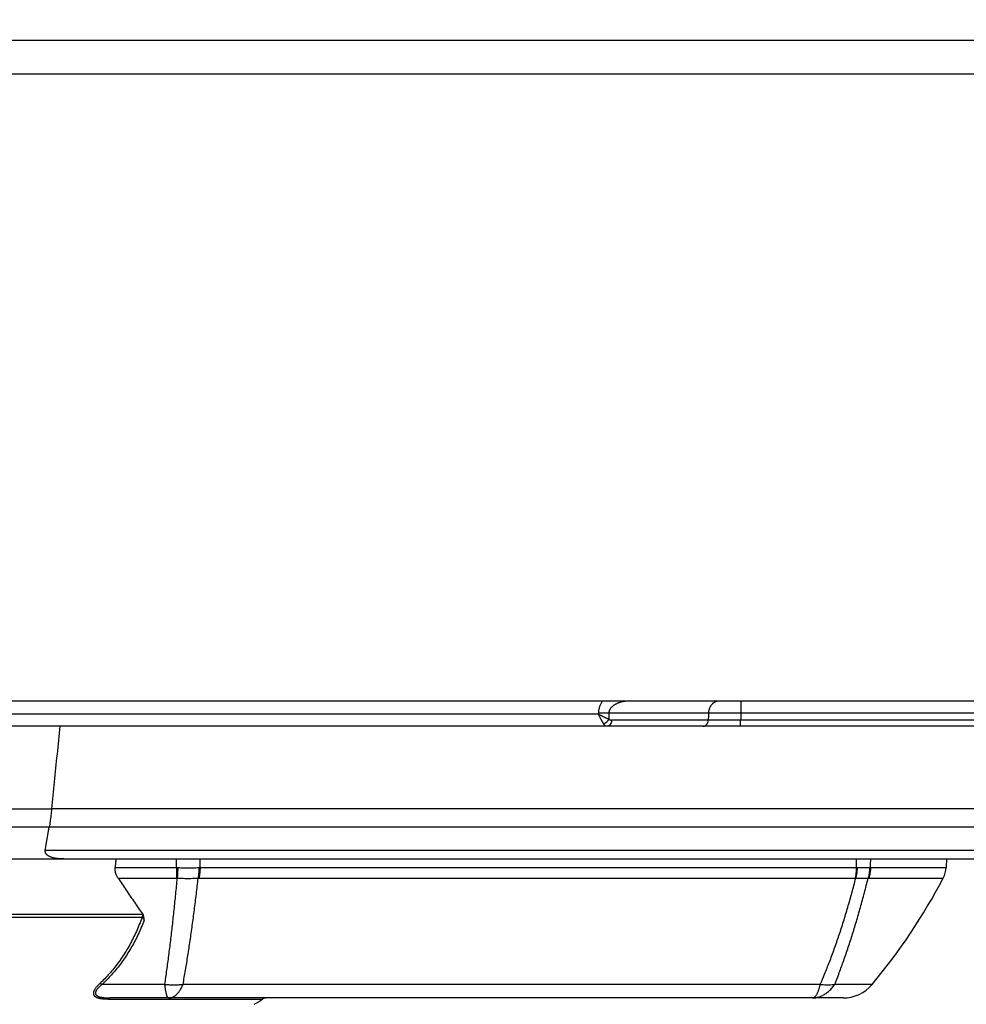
# Model space of a CAD drawing. Extents: x 0 to 3364, y 0 to 2376.
# Tile 47 of 83: x 975 to 1050, y 1065 to 1143. Entities that reach past the tile are written whole.
import ezdxf

# ---------------------------------------------------------------- set-up
doc = ezdxf.new("R2010")
doc.units = 0
doc.header["$LTSCALE"] = 185.02
doc.layers.get('0').update_dxf_attribs({"linetype": 'CONTINUOUS'})
doc.layers.add('95_ALL_DIM', color=7, linetype='CONTINUOUS')
doc.styles.get("Standard").update_dxf_attribs({"font": 'txt', "width": 0.8})
doc.dimstyles.new('DIMSTYLE_1', dxfattribs={"dimtxt": 12, "dimasz": 6, "dimexe": 0.18, "dimexo": 0.0625, "dimgap": 0.09, "dimtad": 1, "dimdec": 3, "dimtxsty": 'STANDARD', "dimblk": 'OPEN', "dimblk1": 'OPEN', "dimblk2": 'OPEN', "dimcen": 0.09, "dimazin": 3, "dimtp": 0.5, "dimtm": 0.5, "dimtfac": 1, "dimtdec": 3, "dimtofl": 0, "dimtmove": 0, "dimatfit": 3, "dimtolj": 1})
doc.dimstyles.new('DIMSTYLE_6', dxfattribs={"dimtxt": 12, "dimasz": 6, "dimexe": 0.18, "dimexo": 0.0625, "dimgap": 0.09, "dimtad": 1, "dimdec": 3, "dimtxsty": 'STANDARD', "dimblk": 'OPEN', "dimblk1": 'OPEN', "dimblk2": 'OPEN', "dimcen": 0.09, "dimazin": 3, "dimtp": 0.8, "dimtm": 0.8, "dimtfac": 1, "dimtdec": 3, "dimtofl": 0, "dimtmove": 0, "dimatfit": 3, "dimtolj": 1})

# ---------------------------------------------------------------- blocks, each defined once
blk = doc.blocks.new('_OPEN')
at = {"color": 0, "linetype": 'BYBLOCK'}
for p, q in [((0, 0), (-1, 0.233)), ((-1, -0.233), (0, 0)), ((-1, 0), (0, 0))]:
    blk.add_line(p, q, dxfattribs=at)
blk = doc.blocks.new('*D12')
at = {"layer": '95_ALL_DIM', "color": 2, "linetype": 'CONTINUOUS'}
for p, q in [((1126.34, 1261.618), (819.934, 1261.618)), ((823.934, 1261.618), (823.934, 1174.368)), ((823.934, 1087.118), (823.934, 1174.368)), ((915.913, 1087.118), (819.934, 1087.118))]:
    blk.add_line(p, q, dxfattribs=at)
at = {"layer": '95_ALL_DIM', "color": 2, "linetype": 'CONTINUOUS', "xscale": 6, "yscale": 6, "zscale": 6}
for p, rotation in [((823.934, 1261.618), 90), ((823.934, 1087.118), 270)]:
    blk.add_blockref('_OPEN', p, dxfattribs=dict(at, rotation=rotation))
at = {"layer": '95_ALL_DIM', "color": 2, "linetype": 'CONTINUOUS', "width": 0.8}
blk.add_text('174.5', height=12, rotation=90, dxfattribs=at).set_placement((820.934, 1154.847))
blk = doc.blocks.new('*D13')
at = {"layer": '95_ALL_DIM', "color": 2, "linetype": 'CONTINUOUS'}
for p, q in [((956.073, 1087.118), (819.934, 1087.118)), ((823.934, 1087.118), (823.934, 966.618)), ((823.934, 846.118), (823.934, 966.618)), ((1507.684, 846.118), (819.934, 846.118))]:
    blk.add_line(p, q, dxfattribs=at)
at = {"layer": '95_ALL_DIM', "color": 2, "linetype": 'CONTINUOUS', "xscale": 6, "yscale": 6, "zscale": 6}
for p, rotation in [((823.934, 1087.118), 90), ((823.934, 846.118), 270)]:
    blk.add_blockref('_OPEN', p, dxfattribs=dict(at, rotation=rotation))
at = {"layer": '95_ALL_DIM', "color": 2, "linetype": 'CONTINUOUS', "width": 0.8}
blk.add_text('241', height=12, rotation=90, dxfattribs=at).set_placement((820.934, 954.985))
blk = doc.blocks.new('*D19')
at = {"layer": '95_ALL_DIM', "color": 2, "linetype": 'CONTINUOUS'}
for p, q in [((938.999, 1405.118), (779.934, 1405.118)), ((783.934, 1405.118), (783.934, 1125.618)), ((783.934, 846.118), (783.934, 1125.618)), ((1507.684, 846.118), (779.934, 846.118))]:
    blk.add_line(p, q, dxfattribs=at)
at = {"layer": '95_ALL_DIM', "color": 2, "linetype": 'CONTINUOUS', "xscale": 6, "yscale": 6, "zscale": 6}
for p, rotation in [((783.934, 1405.118), 90), ((783.934, 846.118), 270)]:
    blk.add_blockref('_OPEN', p, dxfattribs=dict(at, rotation=rotation))
at = {"layer": '95_ALL_DIM', "color": 2, "linetype": 'CONTINUOUS', "width": 0.8}
blk.add_text('559', height=12, rotation=90, dxfattribs=at).set_placement((780.934, 1126.111))

msp = doc.modelspace()

# ---------------------------------------------------------------- linework, layer by layer
at = {"color": 7, "linetype": 'CONTINUOUS'}
for p, q in [((909.2456, 1141.4181), (1293.6221, 1141.4181)), ((964.6342, 1138.7598), (1108.6255, 1138.7598)), ((1298.9333, 1089.1181), (903.9345, 1089.1181)), ((1032.3876, 1089.1181), (1032.3876, 1088.153)), ((1021.1133, 1088.0832), (963.9497, 1088.0832)), ((1021.1144, 1088.153), (1021.1133, 1088.0832)), ((1029.8254, 1088.153), (1021.9373, 1088.153)), ((1075.0925, 1088.153), (1032.3876, 1088.153)), ((1195.5547, 1087.1181), (914.4655, 1087.1181)), ((1029.8144, 1087.6007), (1022.1626, 1087.6007)), ((1032.3768, 1087.1181), (1032.3768, 1087.6007)), ((1075.1075, 1087.6007), (1032.3768, 1087.6007)), ((977.8151, 1080.5551), (969.3573, 1080.5551)), ((1078.9001, 1080.574), (977.8169, 1080.574)), ((977.6331, 1079.1347), (969.2992, 1079.1347)), ((977.3248, 1077.2761), (977.6315, 1079.1256)), ((1079.0268, 1079.1256), (977.6315, 1079.1256)), ((1079.3954, 1077.2761), (977.3248, 1077.2761)), ((934.2446, 1076.6181), (1121.4334, 1076.6181)), ((987.7064, 1075.9375), (987.7133, 1076.6181)), ((989.5769, 1075.9375), (989.5838, 1076.6181)), ((1048.6839, 1076.6181), (1048.6482, 1075.9375)), ((982.8539, 1075.9375), (987.7064, 1075.9375)), ((987.7064, 1075.9375), (987.7064, 1075.1111)), ((989.5769, 1075.9375), (1041.5343, 1075.9375)), ((1042.6584, 1075.9375), (1048.6482, 1075.9375)), ((983.0795, 1075.1111), (987.7064, 1075.1111)), ((989.4917, 1075.1111), (1041.4492, 1075.1111)), ((1042.5221, 1075.1111), (1048.421, 1075.1111)), ((968.6602, 1072.2531), (985.0342, 1072.2531)), ((985.0342, 1072.2531), (985.0351, 1072.2518)), ((968.8084, 1072.0064), (984.9817, 1072.0064)), ((986.7915, 1066.6955), (981.8247, 1066.6955)), ((1038.6777, 1066.6955), (988.2294, 1066.6955)), ((1042.7868, 1066.6955), (1039.8324, 1066.6955)), ((982.2772, 1065.5377), (994.5296, 1065.5377)), ((1040.4839, 1065.6181), (982.4476, 1065.6181))]:
    msp.add_line(p, q, dxfattribs=at)
for centre, radius, start, end in [((1046.651, 1076.0422), 2, 332.253603, 357), ((1005.9402, 1097.4579), 48, 320.142247, 332.253603), ((1040.4839, 1068.6181), 3, 270, 320.142247), ((980.9359, 1086.519), 25, 301.125776, 302.939033), ((994.8015, 1065.1181), 0.5, 90, 122.939033)]:
    msp.add_arc(centre, radius, start, end, dxfattribs=at)
for points, knots in [([(1021.4457, 1089.1182), (1021.4372, 1089.1064), (1021.407, 1089.0639), (1021.3588, 1088.9895), (1021.305, 1088.8942), (1021.2586, 1088.7988), (1021.2194, 1088.704), (1021.1869, 1088.6099), (1021.1609, 1088.5167), (1021.1408, 1088.4245), (1021.1264, 1088.3333), (1021.1174, 1088.2429), (1021.1148, 1088.1829), (1021.1144, 1088.153)], [0, 0, 0, 0, 0.041871, 0.1508094, 0.2563708, 0.3585301, 0.457436, 0.5533096, 0.6464725, 0.7373011, 0.826202, 0.9136005, 1, 1, 1, 1]), ([(1023.6096, 1089.1181), (1023.5717, 1089.1181), (1023.4962, 1089.1166), (1023.3838, 1089.11), (1023.273, 1089.0991), (1023.1644, 1089.084), (1023.0586, 1089.0649), (1022.9561, 1089.0421), (1022.8575, 1089.0157), (1022.7632, 1088.9861), (1022.6735, 1088.9535), (1022.5888, 1088.9182), (1022.5093, 1088.8806), (1022.435, 1088.8408), (1022.3661, 1088.7992), (1022.3026, 1088.7561), (1022.2445, 1088.7116), (1022.1917, 1088.6659), (1022.1441, 1088.6191), (1022.1019, 1088.5718), (1022.0649, 1088.5241), (1022.0331, 1088.4764), (1022.0064, 1088.4289), (1021.9844, 1088.3818), (1021.9668, 1088.3351), (1021.9535, 1088.289), (1021.9442, 1088.2433), (1021.9386, 1088.198), (1021.9373, 1088.168), (1021.9373, 1088.153)], [0, 0, 0, 0, 0.0538865, 0.1073496, 0.1601903, 0.2122315, 0.2632928, 0.3131587, 0.3616175, 0.4085205, 0.4537677, 0.4972832, 0.5390208, 0.578956, 0.6170856, 0.6534352, 0.6880904, 0.7211805, 0.752785, 0.7828796, 0.8114527, 0.8385697, 0.8643498, 0.8889343, 0.9124895, 0.9351925, 0.9572231, 0.9787605, 1, 1, 1, 1]), ([(1030.6795, 1089.1181), (1030.6576, 1089.1181), (1030.6138, 1089.1162), (1030.5485, 1089.1073), (1030.484, 1089.0926), (1030.4206, 1089.0722), (1030.3588, 1089.0461), (1030.2988, 1089.0145), (1030.2412, 1088.9777), (1030.1861, 1088.9358), (1030.1339, 1088.8891), (1030.085, 1088.8379), (1030.0396, 1088.7824), (1029.9979, 1088.723), (1029.9603, 1088.66), (1029.9269, 1088.5939), (1029.8979, 1088.525), (1029.8736, 1088.4537), (1029.854, 1088.3804), (1029.8392, 1088.3055), (1029.8294, 1088.2296), (1029.8262, 1088.1786), (1029.8254, 1088.153)], [0, 0, 0, 0, 0.0461019, 0.0923035, 0.1387016, 0.1853872, 0.2324428, 0.2799405, 0.3279402, 0.3764882, 0.4256165, 0.4753428, 0.5256702, 0.5765879, 0.6280715, 0.6800846, 0.7325796, 0.7854988, 0.8387762, 0.8923386, 0.9461074, 1, 1, 1, 1]), ([(1021.5333, 1087.2996), (1021.5251, 1087.3131), (1021.5079, 1087.3416), (1021.4816, 1087.3864), (1021.4537, 1087.435), (1021.4241, 1087.4874), (1021.3931, 1087.5433), (1021.3608, 1087.6026), (1021.3273, 1087.665), (1021.2929, 1087.7301), (1021.2576, 1087.7976), (1021.2218, 1087.8671), (1021.1856, 1087.9382), (1021.1494, 1088.0104), (1021.1253, 1088.0589), (1021.1133, 1088.0833)], [0, 0, 0, 0, 0.0535545, 0.1119809, 0.1751452, 0.2428467, 0.3148575, 0.3908812, 0.4705746, 0.5535424, 0.6393252, 0.7274373, 0.8173205, 0.9084283, 1, 1, 1, 1]), ([(1021.1133, 1088.0832), (1021.1375, 1088.0708), (1021.1858, 1088.0461), (1021.2581, 1088.0096), (1021.3299, 1087.9736), (1021.4007, 1087.9386), (1021.47, 1087.9046), (1021.5373, 1087.872), (1021.6024, 1087.8408), (1021.6649, 1087.8113), (1021.7244, 1087.7835), (1021.7808, 1087.7576), (1021.8338, 1087.7337), (1021.8833, 1087.7118), (1021.9151, 1087.698), (1021.9304, 1087.6914)], [0, 0, 0, 0, 0.0898696, 0.1795871, 0.2683677, 0.3556676, 0.4409293, 0.5236649, 0.6034096, 0.6797606, 0.752365, 0.8209149, 0.8851698, 0.9449141, 1, 1, 1, 1]), ([(1021.9373, 1088.153), (1021.9197, 1088.1526), (1021.8833, 1088.1517), (1021.8266, 1088.1507), (1021.7661, 1088.1499), (1021.7021, 1088.1494), (1021.635, 1088.149), (1021.5653, 1088.1489), (1021.4933, 1088.149), (1021.4195, 1088.1494), (1021.3442, 1088.1499), (1021.268, 1088.1507), (1021.1913, 1088.1518), (1021.14, 1088.1526), (1021.1144, 1088.153)], [0, 0, 0, 0, 0.0639804, 0.1330119, 0.2066873, 0.2845717, 0.3662048, 0.451104, 0.5387675, 0.6286767, 0.7202998, 0.8130946, 0.9065123, 1, 1, 1, 1]), ([(1021.9304, 1087.6914), (1021.9251, 1087.678), (1021.9134, 1087.6514), (1021.893, 1087.6124), (1021.8697, 1087.5742), (1021.8439, 1087.5371), (1021.8156, 1087.5014), (1021.7852, 1087.4674), (1021.7528, 1087.4355), (1021.7188, 1087.4058), (1021.6834, 1087.3786), (1021.6469, 1087.3542), (1021.6096, 1087.3327), (1021.5718, 1087.3143), (1021.5462, 1087.3041), (1021.5333, 1087.2996)], [0, 0, 0, 0, 0.0752872, 0.1520946, 0.2301118, 0.309003, 0.3884149, 0.4679837, 0.5473428, 0.6261296, 0.7039927, 0.7805996, 0.855644, 0.928854, 1, 1, 1, 1]), ([(1021.9373, 1088.153), (1021.9361, 1088.0761), (1021.9339, 1087.9222), (1021.9316, 1087.7683), (1021.9304, 1087.6914)], [0, 0, 0, 0, 0.4999857, 1, 1, 1, 1]), ([(1021.9304, 1087.6914), (1021.9376, 1087.685), (1021.9525, 1087.6729), (1021.9759, 1087.6564), (1022.0005, 1087.6418), (1022.0259, 1087.6294), (1022.0522, 1087.619), (1022.0791, 1087.6109), (1022.1066, 1087.605), (1022.1345, 1087.6015), (1022.1532, 1087.6007), (1022.1626, 1087.6007)], [0, 0, 0, 0, 0.1132701, 0.2257468, 0.3375069, 0.4486524, 0.5593052, 0.6696061, 0.7797081, 0.8897844, 1, 1, 1, 1]), ([(1029.8254, 1088.153), (1029.8236, 1088.061), (1029.8199, 1087.8769), (1029.8162, 1087.6927), (1029.8144, 1087.6007)], [0, 0, 0, 0, 0.4999847, 1, 1, 1, 1]), ([(1032.3876, 1088.153), (1032.3338, 1088.1534), (1032.2262, 1088.154), (1032.0652, 1088.1549), (1031.9051, 1088.1557), (1031.7464, 1088.1564), (1031.5897, 1088.157), (1031.4352, 1088.1575), (1031.2835, 1088.1578), (1031.135, 1088.158), (1030.9902, 1088.1582), (1030.8494, 1088.1582), (1030.7131, 1088.1581), (1030.5817, 1088.1578), (1030.4555, 1088.1575), (1030.3349, 1088.157), (1030.2203, 1088.1564), (1030.112, 1088.1558), (1030.0103, 1088.155), (1029.9155, 1088.1541), (1029.8547, 1088.1534), (1029.8254, 1088.153)], [0, 0, 0, 0, 0.0630845, 0.125983, 0.1885132, 0.2504931, 0.3117429, 0.372085, 0.4313443, 0.489349, 0.5459306, 0.6009251, 0.654173, 0.7055198, 0.7548166, 0.8019202, 0.8466939, 0.8890078, 0.9287392, 0.9657724, 1, 1, 1, 1]), ([(1032.3876, 1088.153), (1032.3858, 1088.061), (1032.3822, 1087.8769), (1032.3786, 1087.6927), (1032.3768, 1087.6007)], [0, 0, 0, 0, 0.4999849, 1, 1, 1, 1]), ([(978.4693, 1087.1181), (978.3963, 1086.3787), (978.2511, 1084.9122), (978.0336, 1082.7309), (977.8889, 1081.2889), (977.8169, 1080.574)], [0, 0, 0, 0, 0.3389166, 0.672237, 1, 1, 1, 1]), ([(1021.7834, 1087.1181), (1021.7733, 1087.1181), (1021.753, 1087.1197), (1021.7227, 1087.1269), (1021.693, 1087.1388), (1021.6639, 1087.1552), (1021.6356, 1087.1761), (1021.6082, 1087.2012), (1021.5818, 1087.2303), (1021.5565, 1087.2633), (1021.541, 1087.2871), (1021.5333, 1087.2996)], [0, 0, 0, 0, 0.0938948, 0.1892745, 0.2877522, 0.3907006, 0.4991935, 0.6140003, 0.7356063, 0.8642566, 1, 1, 1, 1]), ([(1022.1626, 1087.6007), (1022.1622, 1087.5865), (1022.1605, 1087.5582), (1022.1553, 1087.5161), (1022.1473, 1087.4748), (1022.1368, 1087.4345), (1022.1236, 1087.3955), (1022.108, 1087.3581), (1022.09, 1087.3227), (1022.0698, 1087.2893), (1022.0475, 1087.2584), (1022.0233, 1087.23), (1021.9974, 1087.2045), (1021.9698, 1087.1819), (1021.9409, 1087.1626), (1021.9109, 1087.1465), (1021.8798, 1087.1339), (1021.8481, 1087.1248), (1021.8159, 1087.1193), (1021.7942, 1087.1181), (1021.7834, 1087.1181)], [0, 0, 0, 0, 0.0629914, 0.1257103, 0.187969, 0.2495895, 0.3104067, 0.3702732, 0.4290624, 0.4866731, 0.5430328, 0.598102, 0.651877, 0.704393, 0.7557255, 0.8059909, 0.8553452, 0.9039801, 0.9521173, 1, 1, 1, 1]), ([(1029.3873, 1087.1181), (1029.4002, 1087.1181), (1029.426, 1087.1195), (1029.4643, 1087.1256), (1029.502, 1087.1358), (1029.5388, 1087.1499), (1029.5743, 1087.1678), (1029.6083, 1087.1894), (1029.6405, 1087.2145), (1029.6706, 1087.2428), (1029.6983, 1087.2743), (1029.7236, 1087.3085), (1029.7461, 1087.3452), (1029.7656, 1087.3842), (1029.7821, 1087.4251), (1029.7954, 1087.4675), (1029.8053, 1087.5111), (1029.8119, 1087.5556), (1029.8139, 1087.5856), (1029.8144, 1087.6007)], [0, 0, 0, 0, 0.0542456, 0.108653, 0.1633777, 0.218562, 0.2743299, 0.3307831, 0.3879976, 0.4460222, 0.5048779, 0.5645583, 0.6250308, 0.6862391, 0.7481051, 0.810532, 0.8734077, 0.936608, 1, 1, 1, 1]), ([(1032.3768, 1087.6007), (1032.323, 1087.6005), (1032.2156, 1087.6002), (1032.0547, 1087.5997), (1031.8945, 1087.5993), (1031.7357, 1087.599), (1031.5788, 1087.5987), (1031.4242, 1087.5985), (1031.2725, 1087.5983), (1031.1239, 1087.5982), (1030.979, 1087.5981), (1030.8382, 1087.5981), (1030.7019, 1087.5982), (1030.5704, 1087.5983), (1030.4442, 1087.5984), (1030.3236, 1087.5987), (1030.209, 1087.599), (1030.1006, 1087.5993), (1029.9989, 1087.5997), (1029.9042, 1087.6001), (1029.8435, 1087.6005), (1029.8144, 1087.6007)], [0, 0, 0, 0, 0.0629158, 0.1258001, 0.1883979, 0.2504577, 0.3117449, 0.3720959, 0.4313734, 0.4894069, 0.5460105, 0.6010191, 0.6542834, 0.7056467, 0.7549451, 0.8020396, 0.8468219, 0.8891662, 0.928909, 0.9658979, 1, 1, 1, 1]), ([(977.8151, 1080.5551), (977.8077, 1080.4744), (977.7921, 1080.3134), (977.766, 1080.073), (977.7372, 1079.8344), (977.7056, 1079.5983), (977.6712, 1079.3652), (977.6461, 1079.2111), (977.6331, 1079.1347)], [0, 0, 0, 0, 0.1697281, 0.3387085, 0.5065772, 0.6729798, 0.8375663, 1, 1, 1, 1]), ([(977.8151, 1080.5551), (977.8153, 1080.5572), (977.8157, 1080.5614), (977.8163, 1080.5677), (977.8167, 1080.5719), (977.8169, 1080.574)], [0, 0, 0, 0, 0.33308, 0.6664109, 1, 1, 1, 1]), ([(977.6331, 1079.1347), (977.6327, 1079.1327), (977.6322, 1079.1296), (977.6317, 1079.1266), (977.6315, 1079.1256)], [0, 0, 0, 0, 0.6669545, 1, 1, 1, 1]), ([(978.7862, 1076.6181), (978.7177, 1076.6181), (978.5892, 1076.6211), (978.4081, 1076.6338), (978.249, 1076.6525), (978.1084, 1076.6758), (977.9836, 1076.7029), (977.8729, 1076.7332), (977.7752, 1076.7659), (977.6891, 1076.8008), (977.6139, 1076.8374), (977.5492, 1076.8751), (977.4948, 1076.9132), (977.4499, 1076.9512), (977.4133, 1076.9886), (977.3839, 1077.0257), (977.3607, 1077.0626), (977.3433, 1077.099), (977.331, 1077.1348), (977.3234, 1077.17), (977.3198, 1077.205), (977.3201, 1077.2405), (977.3228, 1077.2642), (977.3248, 1077.2761)], [0, 0, 0, 0, 0.1163585, 0.2182952, 0.3081894, 0.3883583, 0.4604221, 0.5250613, 0.5830864, 0.635389, 0.6827298, 0.7250725, 0.7624627, 0.7954755, 0.8247921, 0.8512759, 0.8757571, 0.8985185, 0.9197685, 0.9398629, 0.9595663, 0.9795073, 1, 1, 1, 1]), ([(982.9093, 1076.6181), (982.9, 1076.5046), (982.8816, 1076.2777), (982.8631, 1076.0509), (982.8539, 1075.9375)], [0, 0, 0, 0, 0.5004194, 1, 1, 1, 1]), ([(1041.5343, 1075.9375), (1041.5373, 1076.051), (1041.5432, 1076.2779), (1041.549, 1076.5047), (1041.552, 1076.6181)], [0, 0, 0, 0, 0.500149, 1, 1, 1, 1]), ([(1042.6584, 1075.9375), (1042.661, 1076.051), (1042.6663, 1076.2779), (1042.6715, 1076.5047), (1042.6742, 1076.6181)], [0, 0, 0, 0, 0.500149, 1, 1, 1, 1]), ([(983.0795, 1075.1111), (983.0605, 1075.1395), (983.0255, 1075.1961), (982.9799, 1075.2821), (982.9421, 1075.3667), (982.9115, 1075.4501), (982.8874, 1075.5326), (982.8694, 1075.6144), (982.8571, 1075.6956), (982.8505, 1075.7763), (982.8491, 1075.857), (982.8517, 1075.9107), (982.8539, 1075.9375)], [0, 0, 0, 0, 0.117538, 0.2285012, 0.3341245, 0.4355934, 0.5336145, 0.6292906, 0.7230905, 0.8154273, 0.9074215, 1, 1, 1, 1]), ([(987.7064, 1075.9375), (987.7248, 1075.9374), (987.7615, 1075.937), (987.7982, 1075.9361), (987.8166, 1075.9356)], [0, 0, 0, 0, 0.5000667, 1, 1, 1, 1]), ([(987.8166, 1075.9356), (987.8143, 1075.8878), (987.8096, 1075.7926), (987.8025, 1075.6509), (987.7951, 1075.5111), (987.7877, 1075.3741), (987.7802, 1075.2405), (987.7751, 1075.1527), (987.7725, 1075.1095)], [0, 0, 0, 0, 0.1734624, 0.3453804, 0.5148627, 0.6810307, 0.8430231, 1, 1, 1, 1]), ([(987.8166, 1075.9356), (987.8972, 1075.933), (988.0583, 1075.9286), (988.2994, 1075.9243), (988.5391, 1075.9221), (988.7768, 1075.922), (989.0121, 1075.9242), (989.2443, 1075.9286), (989.398, 1075.933), (989.4742, 1075.9356)], [0, 0, 0, 0, 0.1460303, 0.29155, 0.4362712, 0.5797814, 0.7218259, 0.8619907, 1, 1, 1, 1]), ([(989.4742, 1075.9356), (989.4754, 1075.8878), (989.4766, 1075.7927), (989.4747, 1075.6508), (989.4692, 1075.511), (989.46, 1075.3739), (989.4472, 1075.2403), (989.4362, 1075.1526), (989.4301, 1075.1095)], [0, 0, 0, 0, 0.1730811, 0.3446084, 0.5138085, 0.6799247, 0.8422234, 1, 1, 1, 1]), ([(989.4742, 1075.9356), (989.4913, 1075.9361), (989.5256, 1075.937), (989.5598, 1075.9374), (989.5769, 1075.9375)], [0, 0, 0, 0, 0.501114, 1, 1, 1, 1]), ([(989.5769, 1075.9375), (989.5759, 1075.8897), (989.5728, 1075.7945), (989.5642, 1075.6526), (989.5518, 1075.5127), (989.5357, 1075.3755), (989.516, 1075.2418), (989.5002, 1075.1542), (989.4917, 1075.1111)], [0, 0, 0, 0, 0.1724576, 0.3435891, 0.5126381, 0.6788642, 0.8415485, 1, 1, 1, 1]), ([(1041.5343, 1075.9375), (1041.5334, 1075.8897), (1041.5302, 1075.7945), (1041.5217, 1075.6526), (1041.5093, 1075.5127), (1041.4932, 1075.3755), (1041.4734, 1075.2418), (1041.4577, 1075.1542), (1041.4492, 1075.1111)], [0, 0, 0, 0, 0.1724576, 0.3435891, 0.5126381, 0.6788642, 0.8415485, 1, 1, 1, 1]), ([(1041.6021, 1075.9366), (1041.5997, 1075.8888), (1041.5937, 1075.7936), (1041.5808, 1075.6517), (1041.5639, 1075.5118), (1041.5432, 1075.3747), (1041.5188, 1075.241), (1041.4999, 1075.1534), (1041.4899, 1075.1104)], [0, 0, 0, 0, 0.1720339, 0.3428984, 0.5118476, 0.6781501, 0.8410954, 1, 1, 1, 1]), ([(1041.5343, 1075.9375), (1041.5456, 1075.9375), (1041.5682, 1075.9373), (1041.5908, 1075.9369), (1041.6021, 1075.9366)], [0, 0, 0, 0, 0.5008289, 1, 1, 1, 1]), ([(1041.6021, 1075.9366), (1041.6706, 1075.9351), (1041.8062, 1075.9326), (1042.0074, 1075.9306), (1042.2038, 1075.9305), (1042.3951, 1075.9324), (1042.5208, 1075.9348), (1042.5828, 1075.9364)], [0, 0, 0, 0, 0.2096398, 0.414847, 0.6152536, 0.8104242, 1, 1, 1, 1]), ([(1042.5828, 1075.9364), (1042.5825, 1075.8886), (1042.5799, 1075.7934), (1042.5701, 1075.6514), (1042.5542, 1075.5115), (1042.5325, 1075.3743), (1042.505, 1075.2405), (1042.4827, 1075.1531), (1042.4706, 1075.1102)], [0, 0, 0, 0, 0.1714802, 0.3417717, 0.5103057, 0.6765323, 0.8399276, 1, 1, 1, 1]), ([(1042.6584, 1075.9375), (1042.6569, 1075.8897), (1042.6518, 1075.7943), (1042.6381, 1075.6524), (1042.6182, 1075.5124), (1042.5924, 1075.3751), (1042.5608, 1075.2413), (1042.5356, 1075.154), (1042.5221, 1075.1111)], [0, 0, 0, 0, 0.1709008, 0.3408253, 0.5092209, 0.6755517, 0.8393055, 1, 1, 1, 1]), ([(1042.5828, 1075.9364), (1042.5954, 1075.9367), (1042.6206, 1075.9372), (1042.6458, 1075.9375), (1042.6584, 1075.9375)], [0, 0, 0, 0, 0.501776, 1, 1, 1, 1]), ([(983.0795, 1075.1111), (983.2933, 1074.7901), (983.7239, 1074.1503), (984.376, 1073.198), (984.8147, 1072.5669), (985.0342, 1072.2531)], [0, 0, 0, 0, 0.3341399, 0.6681806, 1, 1, 1, 1]), ([(986.7915, 1066.6955), (986.8462, 1067.0712), (986.9533, 1067.8316), (987.1061, 1068.9858), (987.2527, 1070.1655), (987.3929, 1071.3697), (987.5267, 1072.5968), (987.654, 1073.8459), (987.7337, 1074.686), (987.7724, 1075.1095)], [0, 0, 0, 0, 0.1344445, 0.2719094, 0.4122883, 0.5554125, 0.701179, 0.849417, 1, 1, 1, 1]), ([(987.7064, 1075.1111), (987.7174, 1075.1111), (987.7394, 1075.1108), (987.7615, 1075.11), (987.7724, 1075.1095)], [0, 0, 0, 0, 0.500355, 1, 1, 1, 1]), ([(987.7724, 1075.1095), (987.853, 1075.1047), (988.0139, 1075.0965), (988.2548, 1075.0883), (988.4944, 1075.0842), (988.7322, 1075.0842), (988.9676, 1075.0883), (989.2, 1075.0964), (989.3539, 1075.1047), (989.4302, 1075.1095)], [0, 0, 0, 0, 0.1459443, 0.2913341, 0.4359406, 0.5793812, 0.7214317, 0.8617093, 1, 1, 1, 1]), ([(988.2294, 1066.6955), (988.2962, 1067.0711), (988.4273, 1067.8312), (988.6143, 1068.9855), (988.7938, 1070.1653), (988.9655, 1071.3694), (989.1293, 1072.5966), (989.285, 1073.8457), (989.3827, 1074.6859), (989.4302, 1075.1095)], [0, 0, 0, 0, 0.1346391, 0.2722267, 0.4126609, 0.5557769, 0.7014759, 0.8495908, 1, 1, 1, 1]), ([(989.4302, 1075.1095), (989.4404, 1075.11), (989.461, 1075.1108), (989.4815, 1075.1111), (989.4917, 1075.1111)], [0, 0, 0, 0, 0.5009321, 1, 1, 1, 1]), ([(1038.6777, 1066.6955), (1038.7951, 1066.9634), (1039.0446, 1067.5507), (1039.4167, 1068.4844), (1039.7969, 1069.5055), (1040.1674, 1070.5721), (1040.5234, 1071.6697), (1040.8636, 1072.7946), (1041.1875, 1073.9437), (1041.3908, 1074.7193), (1041.4898, 1075.1104)], [0, 0, 0, 0, 0.0988049, 0.215476, 0.3394814, 0.4667938, 0.5968111, 0.7291832, 0.8637449, 1, 1, 1, 1]), ([(1039.8324, 1066.6955), (1039.9376, 1066.9639), (1040.1631, 1067.5521), (1040.5045, 1068.4857), (1040.8579, 1069.5065), (1041.2062, 1070.5728), (1041.5435, 1071.6702), (1041.8682, 1072.795), (1042.179, 1073.9439), (1042.375, 1074.7192), (1042.4706, 1075.1102)], [0, 0, 0, 0, 0.0980099, 0.2141358, 0.3378968, 0.4652141, 0.5954294, 0.7281503, 0.8631802, 1, 1, 1, 1]), ([(1041.4492, 1075.1111), (1041.456, 1075.1111), (1041.4695, 1075.111), (1041.4831, 1075.1106), (1041.4898, 1075.1104)], [0, 0, 0, 0, 0.5014948, 1, 1, 1, 1]), ([(1041.4898, 1075.1104), (1041.5582, 1075.1074), (1041.6936, 1075.1028), (1041.8945, 1075.0992), (1042.091, 1075.0991), (1042.2825, 1075.1025), (1042.4085, 1075.1072), (1042.4706, 1075.1102)], [0, 0, 0, 0, 0.2092823, 0.4142343, 0.6145843, 0.8099427, 1, 1, 1, 1]), ([(1042.4706, 1075.1102), (1042.4792, 1075.1105), (1042.4964, 1075.1109), (1042.5135, 1075.1111), (1042.5221, 1075.1111)], [0, 0, 0, 0, 0.5017489, 1, 1, 1, 1]), ([(985.0351, 1072.2518), (985.0343, 1072.2372), (985.0321, 1072.2082), (985.0264, 1072.1652), (985.0185, 1072.1233), (985.0084, 1072.0827), (984.9963, 1072.0437), (984.9868, 1072.0186), (984.9817, 1072.0064)], [0, 0, 0, 0, 0.1737958, 0.3458149, 0.5152135, 0.6811915, 0.8430083, 1, 1, 1, 1]), ([(985.1426, 1071.7652), (985.1432, 1071.7909), (985.1436, 1071.8398), (985.1411, 1071.9093), (985.1355, 1071.9711), (985.1271, 1072.0257), (985.1162, 1072.0746), (985.1024, 1072.12), (985.085, 1072.1646), (985.0629, 1072.209), (985.0449, 1072.2378), (985.0351, 1072.2518)], [0, 0, 0, 0, 0.1522556, 0.2890273, 0.4110432, 0.5191319, 0.6157707, 0.7069924, 0.7998123, 0.8987816, 1, 1, 1, 1]), ([(984.9817, 1072.0064), (984.914, 1071.8133), (984.772, 1071.433), (984.5373, 1070.8767), (984.2834, 1070.3401), (984.0113, 1069.8234), (983.7215, 1069.327), (983.4149, 1068.8508), (983.0919, 1068.3946), (982.7533, 1067.9583), (982.3997, 1067.5418), (982.0321, 1067.1452), (981.7771, 1066.8928), (981.6477, 1066.77)], [0, 0, 0, 0, 0.097973, 0.1942736, 0.2889496, 0.3820685, 0.4737176, 0.5640116, 0.6531144, 0.741204, 0.8283386, 0.9145824, 1, 1, 1, 1]), ([(985.1426, 1071.7652), (985.0733, 1071.5789), (984.9284, 1071.2121), (984.6908, 1070.6754), (984.4353, 1070.1574), (984.1627, 1069.6584), (983.8736, 1069.1784), (983.5687, 1068.7174), (983.2484, 1068.2753), (982.9135, 1067.8519), (982.5645, 1067.4472), (982.2025, 1067.0612), (981.9518, 1066.8153), (981.8247, 1066.6955)], [0, 0, 0, 0, 0.0975442, 0.1935135, 0.2879505, 0.380923, 0.4725167, 0.562848, 0.6520766, 0.740354, 0.8277288, 0.9142584, 1, 1, 1, 1]), ([(984.9817, 1072.0064), (984.9867, 1072.0061), (984.997, 1072.0044), (985.0124, 1071.9991), (985.0282, 1071.9903), (985.0446, 1071.9774), (985.0614, 1071.9594), (985.0784, 1071.9355), (985.0955, 1071.9047), (985.1123, 1071.8662), (985.1286, 1071.819), (985.138, 1071.7842), (985.1426, 1071.7652)], [0, 0, 0, 0, 0.0490649, 0.1010705, 0.1588325, 0.2254522, 0.3043039, 0.3987235, 0.5119264, 0.6475407, 0.8092484, 1, 1, 1, 1]), ([(981.6477, 1066.77), (981.6096, 1066.7339), (981.539, 1066.6648), (981.4437, 1066.5641), (981.3645, 1066.4728), (981.2999, 1066.3903), (981.2481, 1066.3157), (981.2072, 1066.2479), (981.1757, 1066.1857), (981.1525, 1066.128), (981.1367, 1066.0742), (981.128, 1066.0237), (981.1259, 1065.9763), (981.1304, 1065.9313), (981.1415, 1065.8884), (981.1596, 1065.8472), (981.1853, 1065.8076), (981.2191, 1065.7697), (981.262, 1065.7335), (981.315, 1065.6991), (981.3794, 1065.6667), (981.4565, 1065.6366), (981.5479, 1065.6093), (981.6555, 1065.5853), (981.7812, 1065.5652), (981.927, 1065.5497), (982.0946, 1065.5398), (982.2138, 1065.5377), (982.2772, 1065.5377)], [0, 0, 0, 0, 0.0683301, 0.1283246, 0.1804292, 0.2254839, 0.2644862, 0.2984669, 0.3284142, 0.3551529, 0.3792364, 0.4012038, 0.4215712, 0.4408571, 0.4597665, 0.478989, 0.4991509, 0.5208899, 0.5448831, 0.5719374, 0.6028722, 0.6384567, 0.6794582, 0.7268582, 0.7816978, 0.8449831, 0.9175761, 1, 1, 1, 1]), ([(981.8247, 1066.6955), (981.786, 1066.6639), (981.7145, 1066.6038), (981.6174, 1066.5157), (981.5367, 1066.4359), (981.4709, 1066.3638), (981.4179, 1066.2986), (981.376, 1066.2393), (981.3436, 1066.1849), (981.3196, 1066.1344), (981.3032, 1066.0873), (981.2939, 1066.0432), (981.2913, 1066.0015), (981.2954, 1065.9621), (981.3063, 1065.9244), (981.3242, 1065.8883), (981.3498, 1065.8537), (981.3836, 1065.8206), (981.4265, 1065.789), (981.4796, 1065.759), (981.5441, 1065.7307), (981.6215, 1065.7045), (981.7134, 1065.6807), (981.8215, 1065.6597), (981.948, 1065.6421), (982.0948, 1065.6286), (982.2637, 1065.6199), (982.3838, 1065.6181), (982.4476, 1065.6181)], [0, 0, 0, 0, 0.0678883, 0.1271684, 0.1783316, 0.222256, 0.2599721, 0.2925352, 0.3209495, 0.3460536, 0.3684295, 0.3886544, 0.407297, 0.4249439, 0.442365, 0.4603262, 0.4795335, 0.5006871, 0.5245039, 0.5518151, 0.5834603, 0.6202253, 0.6628923, 0.7124676, 0.7700238, 0.8365988, 0.9130789, 1, 1, 1, 1]), ([(981.6477, 1066.77), (981.6589, 1066.7678), (981.682, 1066.762), (981.7167, 1066.7502), (981.7524, 1066.7351), (981.7887, 1066.7169), (981.8126, 1066.7029), (981.8247, 1066.6955)], [0, 0, 0, 0, 0.1786036, 0.368569, 0.5693649, 0.780185, 1, 1, 1, 1]), ([(987.09, 1065.6181), (987.0816, 1065.6181), (987.0632, 1065.6231), (987.0385, 1065.6426), (987.0147, 1065.6729), (986.9913, 1065.7143), (986.9683, 1065.7669), (986.9457, 1065.8304), (986.9235, 1065.9048), (986.9021, 1065.9897), (986.8813, 1066.0847), (986.8613, 1066.1896), (986.8422, 1066.3039), (986.8241, 1066.4271), (986.807, 1066.5585), (986.7966, 1066.649), (986.7915, 1066.6955)], [0, 0, 0, 0, 0.0217842, 0.0478603, 0.0808862, 0.1220537, 0.1719114, 0.2306319, 0.2982204, 0.3745394, 0.4593917, 0.5524946, 0.6535334, 0.762143, 0.877765, 1, 1, 1, 1]), ([(986.7915, 1066.6955), (986.8886, 1066.6862), (987.0825, 1066.6713), (987.3729, 1066.6601), (987.6614, 1066.66), (987.9468, 1066.6712), (988.1357, 1066.6861), (988.2294, 1066.6955)], [0, 0, 0, 0, 0.2030811, 0.4050182, 0.6054083, 0.8038606, 1, 1, 1, 1]), ([(987.09, 1065.6181), (987.121, 1065.6181), (987.1834, 1065.6221), (987.2764, 1065.6399), (987.3687, 1065.6695), (987.4598, 1065.7107), (987.5494, 1065.7634), (987.6369, 1065.8272), (987.7223, 1065.9018), (987.805, 1065.987), (987.8849, 1066.0824), (987.9616, 1066.1875), (988.0349, 1066.3021), (988.1044, 1066.4255), (988.1699, 1066.5571), (988.21, 1066.6486), (988.2294, 1066.6955)], [0, 0, 0, 0, 0.0560841, 0.1128823, 0.1710609, 0.2311018, 0.2935147, 0.3586846, 0.4269329, 0.498469, 0.5734454, 0.6519231, 0.7339178, 0.8193835, 0.9081112, 1, 1, 1, 1]), ([(1038.0554, 1065.6181), (1038.1007, 1065.6181), (1038.1919, 1065.6221), (1038.3287, 1065.6396), (1038.4658, 1065.6688), (1038.6028, 1065.7095), (1038.739, 1065.7615), (1038.8738, 1065.8248), (1039.0068, 1065.899), (1039.1373, 1065.9839), (1039.2648, 1066.0792), (1039.3886, 1066.1844), (1039.5081, 1066.2992), (1039.6226, 1066.423), (1039.7315, 1066.5552), (1039.7995, 1066.6479), (1039.8324, 1066.6955)], [0, 0, 0, 0, 0.0628984, 0.1266455, 0.1915071, 0.2575689, 0.3250037, 0.3939117, 0.4643844, 0.5364557, 0.6101356, 0.6853878, 0.762134, 0.8402639, 0.9195817, 1, 1, 1, 1]), ([(1038.0554, 1065.6181), (1038.0727, 1065.6181), (1038.1081, 1065.6222), (1038.1603, 1065.6403), (1038.2114, 1065.6702), (1038.2616, 1065.7114), (1038.3106, 1065.7639), (1038.3583, 1065.8275), (1038.4047, 1065.9018), (1038.4497, 1065.9868), (1038.4929, 1066.082), (1038.5344, 1066.1872), (1038.5738, 1066.3019), (1038.6112, 1066.4256), (1038.6462, 1066.5576), (1038.6675, 1066.6487), (1038.6777, 1066.6955)], [0, 0, 0, 0, 0.039537, 0.0807788, 0.125329, 0.1743739, 0.2288001, 0.2891822, 0.3558847, 0.4290826, 0.5088281, 0.5950542, 0.6875894, 0.7861809, 0.8904163, 1, 1, 1, 1]), ([(1038.6777, 1066.6955), (1038.7584, 1066.6875), (1038.9182, 1066.6747), (1039.1555, 1066.6648), (1039.3871, 1066.6647), (1039.6123, 1066.6743), (1039.7599, 1066.6873), (1039.8324, 1066.6955)], [0, 0, 0, 0, 0.2102476, 0.4156404, 0.6158883, 0.8107424, 1, 1, 1, 1]), ([(982.2772, 1065.5377), (982.2854, 1065.5462), (982.3023, 1065.562), (982.3296, 1065.5822), (982.3581, 1065.5981), (982.3875, 1065.6096), (982.4174, 1065.6166), (982.4376, 1065.6181), (982.4476, 1065.6181)], [0, 0, 0, 0, 0.182924, 0.3577187, 0.5253128, 0.6870381, 0.8446006, 1, 1, 1, 1])]:
    msp.add_open_spline(points, degree=3, knots=knots, dxfattribs=at)

# ---------------------------------------------------------------- dimensions: what is measured, and where the dimension line sits
at = {"layer": '95_ALL_DIM', "color": 2, "linetype": 'CONTINUOUS'}
for base, p1, p2, dimstyle, picture, middle in [((783.9345, 846.1181), (938.9989, 1405.1181), (1507.6839, 846.1181), 'DIMSTYLE_6', '*D19', (774.9345, 1140.5114)), ((823.9345, 1087.1181), (1126.3395, 1261.6181), (915.9127, 1087.1181), 'DIMSTYLE_1', '*D12', (814.9345, 1178.8475)), ((823.9345, 846.1181), (956.073, 1087.1181), (1507.6839, 846.1181), 'DIMSTYLE_1', '*D13', (814.9345, 969.385))]:
    dim = msp.add_linear_dim(base=base, p1=p1, p2=p2, angle=270, dimstyle=dimstyle, dxfattribs=at)
    dim.commit()
    dim.dimension.update_dxf_attribs({"geometry": picture, "text_midpoint": middle, "dimtype": 160})

doc.saveas('drawing.dxf')
